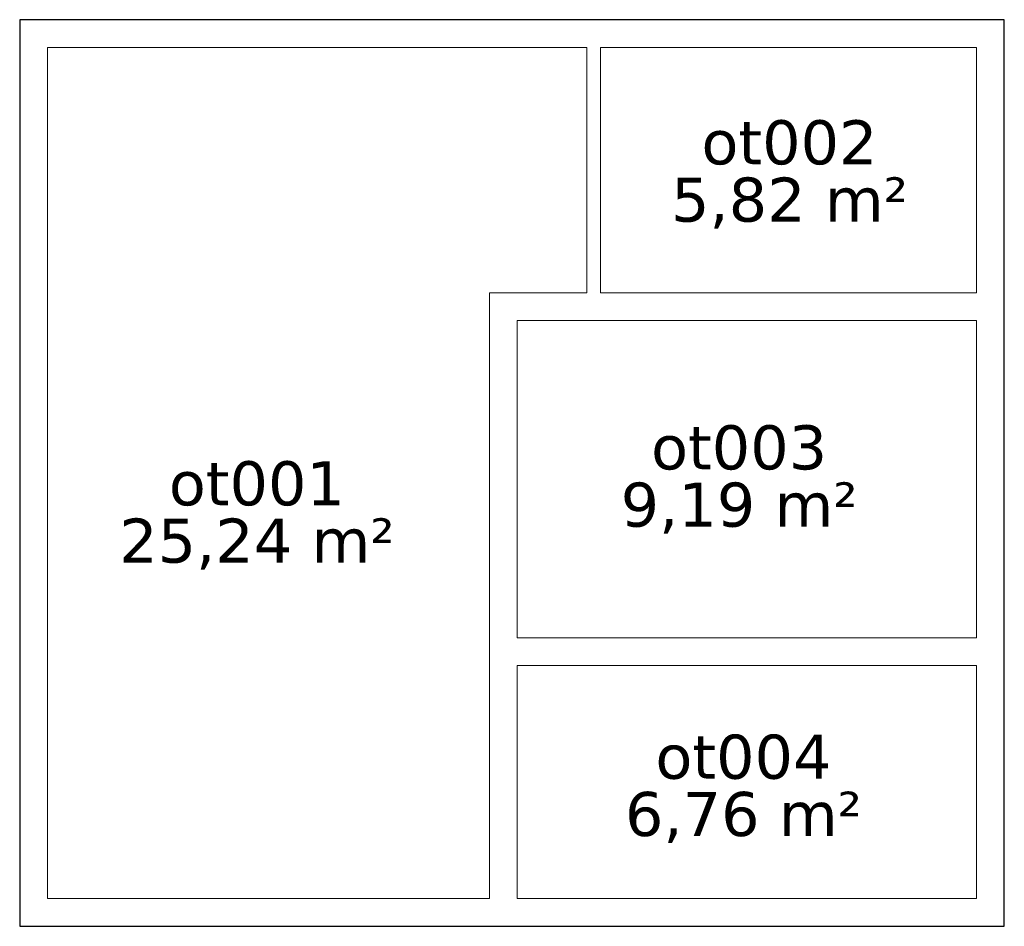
# Model space of a CAD drawing. Header units: millimetres. Extents: x 141575 to 149395, y 143994 to 151194.
import ezdxf
from ezdxf.enums import TextEntityAlignment as Align

# ---------------------------------------------------------------- set-up
doc = ezdxf.new("R2010")
doc.units = ezdxf.units.MM
doc.layers.add('00--F-IL-RUIMTEDEF', color=170, linetype='Continuous', lineweight=0)
for name, color, linetype in [('00--F-IT-RUIMTE-M2', 7, 'Continuous'), ('00--F-IT-RUIMTE-NR', 7, 'Continuous'), ('00--F-IT-RUIMTE-OM', 7, 'Continuous'), ('F-IL----_BRUTODEF', 4, 'Continuous')]:
    doc.layers.add(name, color=color, linetype=linetype)
doc.styles.add('kw1c_fm_rnr', font='verdana.ttf', dxfattribs={"height": 500})

# ---------------------------------------------------------------- blocks, each defined once
blk = doc.blocks.new('kw1c-fm-ruimte-nr')
at = {"layer": '00--F-IT-RUIMTE-M2', "style": 'kw1c_fm_rnr', "flags": 12}
blk.add_attdef('KW1C-FM-OPPERVLAKTE', text='', height=500, dxfattribs=at).set_placement((0, 0), align=Align.TOP_CENTER)
at = {"layer": '00--F-IT-RUIMTE-NR', "style": 'kw1c_fm_rnr', "flags": 12}
blk.add_attdef('KW1C-FM-RUIMTENUMMER', text='', height=500, dxfattribs=at).set_placement((0, 0), align=Align.BOTTOM_CENTER)
at = {"layer": '00--F-IT-RUIMTE-OM', "style": 'kw1c_fm_rnr', "flags": 13}
blk.add_attdef('KW1C-FM-INFO', text='', height=500, dxfattribs=at).set_placement((0, -600), align=Align.TOP_CENTER)

msp = doc.modelspace()

# ---------------------------------------------------------------- linework, layer by layer
at = {"layer": '00--F-IL-RUIMTEDEF'}
for points in [[(146079.6, 150973.9), (141795.4, 150973.9), (141795.4, 144213.9), (145305.4, 144213.9), (145305.4, 149024.1), (146079.6, 149024.1)], [(146189.6, 149024.1), (149175.4, 149024.1), (149175.4, 150973.9), (146189.6, 150973.9)], [(145525.4, 146285.1), (149175.4, 146285.1), (149175.4, 148804.1), (145525.4, 148804.1)], [(145525.4, 144213.9), (149175.4, 144213.9), (149175.4, 146065.1), (145525.4, 146065.1)]]:
    msp.add_lwpolyline(points, close=True, dxfattribs=at)
at = {"layer": 'F-IL----_BRUTODEF'}
msp.add_lwpolyline([(141575.4, 143993.9), (149395.4, 143993.9), (149395.4, 151193.9), (141575.4, 151193.9)], close=True, dxfattribs=at)

# ---------------------------------------------------------------- block references
ref = msp.add_blockref('kw1c-fm-ruimte-nr', (147689.3, 149940.3), dxfattribs=dict(xscale=0.7, yscale=0.7, zscale=0.7))
ref.add_attrib('KW1C-FM-RUIMTENUMMER', 'ot002', dxfattribs={"layer": '00--F-IT-RUIMTE-NR', "height": 350, "style": 'kw1c_fm_rnr'}).set_placement((147689.3, 149940.3), align=Align.BOTTOM_CENTER)
ref.add_attrib('KW1C-FM-OPPERVLAKTE', '5,82 m²', dxfattribs={"layer": '00--F-IT-RUIMTE-M2', "height": 350, "style": 'kw1c_fm_rnr'}).set_placement((147689.3, 149940.3), align=Align.TOP_CENTER)
ref = msp.add_blockref('kw1c-fm-ruimte-nr', (147289.2, 147517.8), dxfattribs=dict(xscale=0.7, yscale=0.7, zscale=0.7))
ref.add_attrib('KW1C-FM-RUIMTENUMMER', 'ot003', dxfattribs={"layer": '00--F-IT-RUIMTE-NR', "height": 350, "style": 'kw1c_fm_rnr'}).set_placement((147289.2, 147517.8), align=Align.BOTTOM_CENTER)
ref.add_attrib('KW1C-FM-OPPERVLAKTE', '9,19 m²', dxfattribs={"layer": '00--F-IT-RUIMTE-M2', "height": 350, "style": 'kw1c_fm_rnr'}).set_placement((147289.2, 147517.8), align=Align.TOP_CENTER)
ref = msp.add_blockref('kw1c-fm-ruimte-nr', (143459.2, 147232.2), dxfattribs=dict(xscale=0.7, yscale=0.7, zscale=0.7))
ref.add_attrib('KW1C-FM-RUIMTENUMMER', 'ot001', dxfattribs={"layer": '00--F-IT-RUIMTE-NR', "height": 350, "style": 'kw1c_fm_rnr'}).set_placement((143459.2, 147232.2), align=Align.BOTTOM_CENTER)
ref.add_attrib('KW1C-FM-OPPERVLAKTE', '25,24 m²', dxfattribs={"layer": '00--F-IT-RUIMTE-M2', "height": 350, "style": 'kw1c_fm_rnr'}).set_placement((143459.2, 147232.2), align=Align.TOP_CENTER)
ref = msp.add_blockref('kw1c-fm-ruimte-nr', (147323.5, 145061.1), dxfattribs=dict(xscale=0.7, yscale=0.7, zscale=0.7))
ref.add_attrib('KW1C-FM-RUIMTENUMMER', 'ot004', dxfattribs={"layer": '00--F-IT-RUIMTE-NR', "height": 350, "style": 'kw1c_fm_rnr'}).set_placement((147323.5, 145061.1), align=Align.BOTTOM_CENTER)
ref.add_attrib('KW1C-FM-OPPERVLAKTE', '6,76 m²', dxfattribs={"layer": '00--F-IT-RUIMTE-M2', "height": 350, "style": 'kw1c_fm_rnr'}).set_placement((147323.5, 145061.1), align=Align.TOP_CENTER)

doc.saveas('drawing.dxf')
